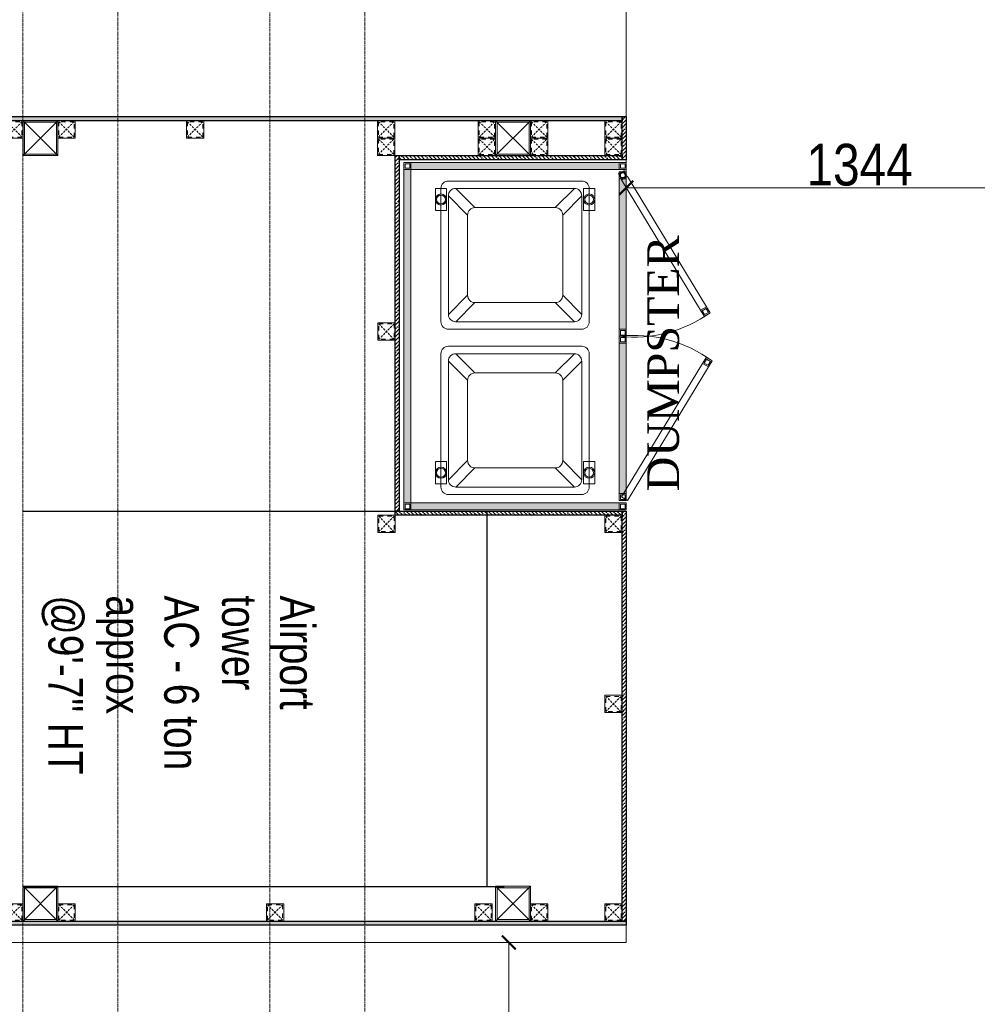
# Model space of a CAD drawing. Header units: millimetres. Extents: x -106827 to 92813, y -35754 to 7831.
# Tile 13 of 150: x -72742 to -69985, y -25976 to -23141. Entities that reach past the tile are written whole.
import ezdxf
from ezdxf.xclip import XClip

# ---------------------------------------------------------------- set-up
doc = ezdxf.new("R2010")
doc.units = ezdxf.units.MM
doc.header["$XCLIPFRAME"] = 2
doc.header["$PDMODE"] = 35
for name, pattern in [('General Arrangement Plan$0$( Hidden )', [0.375, 0.25, -0.125]), ('General Arrangement Plan$0$DASHED2', [0.375, 0.25, -0.125]), ('General Arrangement Plan$1$.5', [2, 0.5, -0.5, 0.5, -0.5]), ('General Arrangement Plan$1$CORES & SETBACK$0$HIDDEN', [0.375, 0.25, -0.125])]:
    doc.linetypes.add(name, pattern=pattern)
for name, color, linetype, lineweight in [('General Arrangement Plan$0$DIM', 7, 'Continuous', 13), ('General Arrangement Plan$1$0 Existing_ Walls_Pen_No__1', 7, 'Continuous', 13), ('General Arrangement Plan$1$BEAM', 113, 'Continuous', 9), ('General Arrangement Plan$1$TILES', 104, 'Continuous', 9)]:
    doc.layers.add(name, color=color, linetype=linetype, lineweight=lineweight)
for name, color, linetype in [('General Arrangement Plan$1$12-ply', 160, 'Continuous'), ('General Arrangement Plan$1$Equipment Name', 7, 'Continuous'), ('General Arrangement Plan$1$FRR140', 5, 'Continuous'), ('General Arrangement Plan$1$MEI-TEXT', 3, 'Continuous')]:
    doc.layers.add(name, color=color, linetype=linetype)
doc.layers.add('General Arrangement Plan$1$A - Furniture', color=7, linetype='Continuous', lineweight=5, true_color=0x0066cc)
doc.layers.add('General Arrangement Plan$1$MS', color=7, linetype='Continuous', lineweight=0, true_color=0x3c5977)
doc.styles.add('General Arrangement Plan$1$Standard', font='ARIALN.TTF')
doc.styles.add('General Arrangement Plan$1$style12', font='BOOKOSI.TTF')
doc.styles.add('General Arrangement Plan$1$TMH-TEXT', font='simplex.shx', dxfattribs={"width": 0.8})
doc.dimstyles.new('General Arrangement Plan$1$TFS-Dim', dxfattribs={"dimtxt": 120, "dimasz": 40, "dimexe": 25, "dimexo": 25, "dimgap": 4.5, "dimtad": 1, "dimdec": 0, "dimzin": 0, "dimdsep": 46, "dimtxsty": 'General Arrangement Plan$1$Standard', "dimblk": 'General Arrangement Plan$1$_ArchTick', "dimcen": 0.09, "dimdle": 2, "dimclrd": 256, "dimclre": 8, "dimadec": 0, "dimazin": 0, "dimtfac": 1, "dimtdec": 0, "dimtofl": 0, "dimtmove": 1, "dimatfit": 3, "dimfxl": 1, "dimtolj": 1, "dimtzin": 0, "dimlwd": -1, "dimlwe": -1, "dimarcsym": 0})

# ---------------------------------------------------------------- blocks, each defined once
blk = doc.blocks.new('General Arrangement Plan$1$A$C7715cde5')
at = {"ltscale": 100}
h = blk.add_hatch(color=34, dxfattribs=at)
h.dxf.hatch_style = 1
h.paths.add_polyline_path([(32.52, 36.75), (32.52, 37.5), (10.02, 37.5), (10.02, 36.75)])
h = blk.add_hatch(color=34, dxfattribs=at)
h.dxf.hatch_style = 1
h.paths.add_polyline_path([(33.27, 0.75), (33.27, 36.75), (32.52, 36.75), (32.52, 0.75)])
h = blk.add_hatch(color=34, dxfattribs=at)
h.dxf.hatch_style = 1
h.paths.add_polyline_path([(10.02, 35.75), (10.02, 19.5), (9.27, 19.5), (9.27, 35.75)])
h = blk.add_hatch(color=34, dxfattribs=at)
h.dxf.hatch_style = 1
h.paths.add_polyline_path([(10.02, 1.75), (10.02, 18), (9.27, 18), (9.27, 1.75)])
h = blk.add_hatch(color=34, dxfattribs=at)
h.dxf.hatch_style = 1
h.paths.add_polyline_path([(32.52, 0), (32.52, 0.75), (10.02, 0.75), (10.02, 0)])
at = {"color": 34}
for p, q in [((14.07, 34.25), (16.13, 32.18)), ((14.87, 35.05), (16.93, 32.98)), ((27.67, 35.05), (25.6, 32.98)), ((28.47, 34.25), (26.4, 32.18)), ((16.13, 23.52), (14.07, 21.45)), ((26.4, 23.52), (28.47, 21.45)), ((16.93, 22.72), (14.87, 20.65)), ((25.6, 22.72), (27.67, 20.65)), ((16.93, 15.13), (14.87, 17.2)), ((25.6, 15.13), (27.67, 17.2)), ((16.13, 14.33), (14.07, 16.4)), ((26.4, 14.33), (28.47, 16.4)), ((14.07, 3.6), (16.13, 5.67)), ((28.47, 3.6), (26.4, 5.67)), ((14.87, 2.8), (16.93, 4.87)), ((27.67, 2.8), (25.6, 4.87))]:
    blk.add_line(p, q, dxfattribs=at)
for points in [[(9.27, 36.75), (9.27, 37.5), (10.02, 37.5), (10.02, 36.75)], [(9.39, 36.88), (9.39, 37.38), (9.89, 37.38), (9.89, 36.88)], [(32.52, 36.75), (32.52, 37.5), (10.02, 37.5), (10.02, 36.75)], [(32.52, 36.75), (32.52, 37.5), (33.27, 37.5), (33.27, 36.75)], [(32.64, 36.88), (32.64, 37.38), (33.14, 37.38), (33.14, 36.88)], [(9.77, 36.11), (1.03, 21.69), (0.38, 22.07), (9.13, 36.49)], [(9.27, 36.5), (9.27, 35.75), (10.02, 35.75), (10.02, 36.5)], [(9.39, 36.38), (9.39, 35.88), (9.89, 35.88), (9.89, 36.38)], [(33.27, 0.75), (33.27, 36.75), (32.52, 36.75), (32.52, 0.75)], [(10.02, 35.75), (10.02, 19.5), (9.27, 19.5), (9.27, 35.75)], [(13.87, 34.7), (13.87, 32.3), (12.67, 32.3), (12.67, 34.7)], [(28.67, 34.7), (28.67, 32.3), (29.87, 32.3), (29.87, 34.7)], [(0.38, 22.07), (0, 21.43), (0.65, 21.05), (1.03, 21.69)], [(0.43, 21.9), (0.17, 21.47), (0.6, 21.22), (0.86, 21.65)], [(9.27, 19.5), (9.27, 18.75), (10.02, 18.75), (10.02, 19.5)], [(9.39, 19.38), (9.39, 18.88), (9.89, 18.88), (9.89, 19.38)], [(9.27, 18), (9.27, 18.75), (10.02, 18.75), (10.02, 18)], [(9.39, 18.13), (9.39, 18.63), (9.89, 18.63), (9.89, 18.13)], [(10.02, 1.75), (10.02, 18), (9.27, 18), (9.27, 1.75)], [(0.59, 15.57), (0.21, 16.22), (0.86, 16.6), (1.24, 15.95)], [(0.63, 15.75), (0.38, 16.18), (0.81, 16.43), (1.07, 16)], [(9.77, 1.89), (1.24, 15.95), (0.59, 15.57), (9.13, 1.51)], [(13.87, 2.8), (13.87, 5.2), (12.67, 5.2), (12.67, 2.8)], [(28.67, 2.8), (28.67, 5.2), (29.87, 5.2), (29.87, 2.8)], [(9.27, 1), (9.27, 1.75), (10.02, 1.75), (10.02, 1)], [(9.39, 1.13), (9.39, 1.63), (9.89, 1.63), (9.89, 1.13)], [(9.27, 0), (9.27, 0.75), (10.02, 0.75), (10.02, 0)], [(9.39, 0.13), (9.39, 0.63), (9.89, 0.63), (9.89, 0.13)], [(32.52, 0), (32.52, 0.75), (10.02, 0.75), (10.02, 0)], [(32.52, 0), (32.52, 0.75), (33.27, 0.75), (33.27, 0)], [(32.64, 0.13), (32.64, 0.63), (33.14, 0.63), (33.14, 0.13)]]:
    blk.add_lwpolyline(points, close=True, dxfattribs=at)
for points in [[(13.27, 35.05), (13.27, 20.65, 0.414214), (14.07, 19.85), (28.47, 19.85, 0.414214), (29.27, 20.65), (29.27, 35.05, 0.414214), (28.47, 35.85), (14.07, 35.85, 0.414214)], [(14.07, 34.25), (14.07, 21.45, 0.414214), (14.87, 20.65), (27.67, 20.65, 0.414214), (28.47, 21.45), (28.47, 34.25, 0.414214), (27.67, 35.05), (14.87, 35.05, 0.414214)], [(16.13, 32.18), (16.13, 23.52, 0.414214), (16.93, 22.72), (25.6, 22.72, 0.414214), (26.4, 23.52), (26.4, 32.18, 0.414214), (25.6, 32.98), (16.93, 32.98, 0.414214)], [(13.27, 2.8), (13.27, 17.2, -0.414214), (14.07, 18), (28.47, 18, -0.414214), (29.27, 17.2), (29.27, 2.8, -0.414214), (28.47, 2), (14.07, 2, -0.414214)], [(14.07, 3.6), (14.07, 16.4, -0.414214), (14.87, 17.2), (27.67, 17.2, -0.414214), (28.47, 16.4), (28.47, 3.6, -0.414214), (27.67, 2.8), (14.87, 2.8, -0.414214)], [(16.13, 5.67), (16.13, 14.33, -0.414214), (16.93, 15.13), (25.6, 15.13, -0.414214), (26.4, 14.33), (26.4, 5.67, -0.414214), (25.6, 4.87), (16.93, 4.87, -0.414214)]]:
    blk.add_lwpolyline(points, format="xyb", close=True, dxfattribs=at)
at = {"color": 34, "linetype": 'General Arrangement Plan$0$DASHED2'}
for points in [[(9.51, 0.86), (9.13, 1.51), (9.77, 1.89), (10.15, 1.24)], [(9.55, 1.03), (9.3, 1.46), (9.73, 1.72), (9.98, 1.29)]]:
    blk.add_lwpolyline(points, close=True, dxfattribs=at)
at = {"color": 34}
for centre, radius in [((13.27, 33.5), 0.6), ((29.27, 33.5), 0.6), ((13.27, 33.5), 0.473), ((29.27, 33.5), 0.473), ((13.27, 4), 0.6), ((13.27, 4), 0.473), ((29.27, 4), 0.6), ((29.27, 4), 0.473)]:
    blk.add_circle(centre, radius, dxfattribs=at)
for centre, radius, start, end in [((8.4, 32.79), 14.13, 233.5124, 276.547), ((8.4, 4.74), 14.11, 83.4332, 125.5029)]:
    blk.add_arc(centre, radius, start, end, dxfattribs=at)
blk = doc.blocks.new('General Arrangement Plan$1$_ArchTick')
at = {"color": 0, "linetype": 'ByBlock', "const_width": 0.15}
blk.add_lwpolyline([(-0.5, -0.5), (0.5, 0.5)], dxfattribs=at)
blk = doc.blocks.new('*D253')
at = {"layer": 'Defpoints', "color": 0}
for p in [(6181, 6151.3), (4837.1, 6094.2), (4837.1, 5710.7)]:
    blk.add_point(p, dxfattribs=at)
at = {"layer": 'General Arrangement Plan$0$DIM', "color": 8, "linetype": 'General Arrangement Plan$0$( Hidden )'}
for p, q in [((6181, 6126.3), (6181, 5685.7)), ((4837.1, 6069.2), (4837.1, 5685.7))]:
    blk.add_line(p, q, dxfattribs=at)
at = {"layer": 'General Arrangement Plan$0$DIM', "color": 8}
blk.add_line((6183, 5710.7), (4835.1, 5710.7), dxfattribs=at)
at = {"layer": 'General Arrangement Plan$0$DIM', "color": 8, "xscale": 40, "yscale": 40, "zscale": 40, "rotation": 180}
blk.add_blockref('General Arrangement Plan$1$_ArchTick', (4837.1, 5710.7), dxfattribs=at)
at = {"layer": 'General Arrangement Plan$0$DIM', "color": 8, "xscale": 40, "yscale": 40, "zscale": 40}
blk.add_blockref('General Arrangement Plan$1$_ArchTick', (6181, 5710.7), dxfattribs=at)
at = {"layer": 'General Arrangement Plan$0$DIM', "color": 0, "insert": (5509, 5776.5), "char_height": 120, "attachment_point": 5, "style": 'General Arrangement Plan$1$Standard'}
blk.add_mtext('\\A1;1344', dxfattribs=at)
blk = doc.blocks.new('*D269')
at = {"layer": 'Defpoints', "color": 0}
for p in [(4302.6, 3537.7), (4498.8, 3537.7), (4302.6, 2662.6)]:
    blk.add_point(p, dxfattribs=at)
at = {"layer": 'General Arrangement Plan$0$DIM', "color": 8, "linetype": 'General Arrangement Plan$0$( Hidden )'}
for p, q in [((4327.6, 3537.7), (4523.8, 3537.7)), ((4327.6, 2662.6), (4523.8, 2662.6))]:
    blk.add_line(p, q, dxfattribs=at)
at = {"layer": 'General Arrangement Plan$0$DIM', "color": 8}
blk.add_line((4498.8, 2660.6), (4498.8, 3539.7), dxfattribs=at)
at = {"layer": 'General Arrangement Plan$0$DIM', "color": 8, "xscale": 40, "yscale": 40, "zscale": 40}
for p, rotation in [((4498.8, 3537.7), 90), ((4498.8, 2662.6), 270)]:
    blk.add_blockref('General Arrangement Plan$1$_ArchTick', p, dxfattribs=dict(at, rotation=rotation))
at = {"layer": 'General Arrangement Plan$0$DIM', "color": 0, "insert": (4433, 3100.1), "char_height": 120, "attachment_point": 5, "rotation": 90, "style": 'General Arrangement Plan$1$Standard'}
blk.add_mtext('\\A1;875', dxfattribs=at)
blk = doc.blocks.new('General Arrangement Plan$1$A$C0642dd72')
at = {"layer": 'General Arrangement Plan$1$MS', "ltscale": 10}
for p, q in [((2899.7, 4780), (2999.7, 4880)), ((2999.7, 4780), (2899.7, 4880)), ((4260.4, 4780), (4360.4, 4880)), ((4360.4, 4780), (4260.4, 4880)), ((2899.7, 2575.7), (2999.7, 2675.7)), ((2999.7, 2575.7), (2899.7, 2675.7)), ((4260.4, 2575.7), (4360.4, 2675.7)), ((4360.4, 2575.7), (4260.4, 2675.7))]:
    blk.add_line(p, q, dxfattribs=at)
for points in [[(2899.7, 4780), (2999.7, 4780), (2999.7, 4880), (2899.7, 4880)], [(4260.4, 4780), (4360.4, 4780), (4360.4, 4880), (4260.4, 4880)], [(2903.7, 4784), (2995.7, 4784), (2995.7, 4876), (2903.7, 4876)], [(4264.4, 4784), (4356.4, 4784), (4356.4, 4876), (4264.4, 4876)], [(2899.7, 2575.7), (2999.7, 2575.7), (2999.7, 2675.7), (2899.7, 2675.7)], [(2903.7, 2579.7), (2995.7, 2579.7), (2995.7, 2671.7), (2903.7, 2671.7)], [(4260.4, 2575.7), (4360.4, 2575.7), (4360.4, 2675.7), (4260.4, 2675.7)], [(4264.4, 2579.7), (4356.4, 2579.7), (4356.4, 2671.7), (4264.4, 2671.7)]]:
    blk.add_lwpolyline(points, close=True, dxfattribs=at)
blk = doc.blocks.new('*U241')
at = {"layer": 'General Arrangement Plan$1$12-ply', "true_color": 0x939598}
h = blk.add_hatch(dxfattribs=at)
h.set_pattern_fill('ANSI35', color=252, scale=2.5, angle=180)
h.set_pattern_definition([(225, (0, 10641.787), (11.22532015, -11.22532015), []), (225, (-11.225, 10641.787), (11.22532015, -11.22532015), [19.84375, -3.96875, 0, -3.96875])])
h.paths.add_polyline_path([(2694431.8, -796398.7), (2694419.8, -796398.7), (2694419.8, -801175.5), (2694431.8, -801175.5)])
at = {"layer": 'General Arrangement Plan$1$12-ply'}
blk.add_lwpolyline([(2694419.8, -796398.7), (2694431.8, -796398.7), (2694431.8, -801175.5), (2694419.8, -801175.5)], close=True, dxfattribs=at)
blk = doc.blocks.new('*U242')
at = {"layer": 'General Arrangement Plan$1$12-ply', "true_color": 0x939598}
h = blk.add_hatch(dxfattribs=at)
h.set_pattern_fill('ANSI35', color=252, scale=2.5, angle=180)
h.set_pattern_definition([(225, (0, 6506.4), (11.22532015, -11.22532015), []), (225, (-11.225, 6506.4), (11.22532015, -11.22532015), [19.84375, -3.96875, 0, -3.96875])])
h.paths.add_polyline_path([(2694431.8, -800534.1), (2694419.8, -800534.1), (2694419.8, -801175.5), (2694431.8, -801175.5)])
at = {"layer": 'General Arrangement Plan$1$12-ply'}
blk.add_lwpolyline([(2694419.8, -800534.1), (2694431.8, -800534.1), (2694431.8, -801175.5), (2694419.8, -801175.5)], close=True, dxfattribs=at)
blk = doc.blocks.new('*U244')
at = {"layer": 'General Arrangement Plan$1$12-ply', "true_color": 0x939598}
h = blk.add_hatch(dxfattribs=at)
h.set_pattern_fill('ANSI35', color=252, scale=2.5, angle=180)
h.set_pattern_definition([(225, (0, 5769.031), (11.22532015, -11.22532015), []), (225, (-11.225, 5769.031), (11.22532015, -11.22532015), [19.84375, -3.96875, 0, -3.96875])])
h.paths.add_polyline_path([(2694431.8, -800711.5), (2694419.8, -800711.5), (2694419.8, -801735.4), (2694431.8, -801735.4)])
at = {"layer": 'General Arrangement Plan$1$12-ply'}
blk.add_lwpolyline([(2694419.8, -800711.5), (2694431.8, -800711.5), (2694431.8, -801735.4), (2694419.8, -801735.4)], close=True, dxfattribs=at)
blk = doc.blocks.new('*U235')
at = {"layer": 'General Arrangement Plan$1$12-ply', "true_color": 0x939598}
h = blk.add_hatch(dxfattribs=at)
h.set_pattern_fill('ANSI35', color=252, scale=2.5, angle=180)
h.set_pattern_definition([(225, (0, 6494.398), (11.22532015, -11.22532015), []), (225, (-11.225, 6494.398), (11.22532015, -11.22532015), [19.84375, -3.96875, 0, -3.96875])])
h.paths.add_polyline_path([(2694431.8, -800534.1), (2694419.8, -800534.1), (2694419.8, -801187.5), (2694431.8, -801187.5)])
at = {"layer": 'General Arrangement Plan$1$12-ply'}
blk.add_lwpolyline([(2694419.8, -800534.1), (2694431.8, -800534.1), (2694431.8, -801187.5), (2694419.8, -801187.5)], close=True, dxfattribs=at)
blk = doc.blocks.new('*U236')
at = {"layer": 'General Arrangement Plan$1$12-ply', "true_color": 0x939598}
h = blk.add_hatch(dxfattribs=at)
h.set_pattern_fill('ANSI35', color=252, scale=2.5, angle=180)
h.set_pattern_definition([(225, (0, 5876.73), (11.22532015, -11.22532015), []), (225, (-11.225, 5876.73), (11.22532015, -11.22532015), [19.84375, -3.96875, 0, -3.96875])])
h.paths.add_polyline_path([(2694431.8, -800579.4), (2694419.8, -800579.4), (2694419.8, -801759.8), (2694431.8, -801759.8)])
at = {"layer": 'General Arrangement Plan$1$12-ply'}
blk.add_lwpolyline([(2694419.8, -800579.4), (2694431.8, -800579.4), (2694431.8, -801759.8), (2694419.8, -801759.8)], close=True, dxfattribs=at)
blk = doc.blocks.new('*U237')
at = {"layer": 'General Arrangement Plan$1$12-ply', "true_color": 0x939598}
h = blk.add_hatch(dxfattribs=at)
h.set_pattern_fill('ANSI35', color=252, scale=2.5, angle=180)
h.set_pattern_definition([(225, (0, 8687.363), (11.22532015, -11.22532015), []), (225, (-11.225, 8687.363), (11.22532015, -11.22532015), [19.84375, -3.96875, 0, -3.96875])])
h.paths.add_polyline_path([(2694431.8, -798254.8), (2694419.8, -798254.8), (2694419.8, -801273.8), (2694431.8, -801273.8)])
at = {"layer": 'General Arrangement Plan$1$12-ply'}
blk.add_lwpolyline([(2694419.8, -798254.8), (2694431.8, -798254.8), (2694431.8, -801273.8), (2694419.8, -801273.8)], close=True, dxfattribs=at)
blk = doc.blocks.new('*U238')
at = {"layer": 'General Arrangement Plan$1$12-ply', "true_color": 0x939598}
h = blk.add_hatch(dxfattribs=at)
h.set_pattern_fill('ANSI35', color=252, scale=2.5, angle=180)
h.set_pattern_definition([(225, (0, 6716.966), (11.22532015, -11.22532015), []), (225, (-11.225, 6716.966), (11.22532015, -11.22532015), [19.84375, -3.96875, 0, -3.96875])])
h.paths.add_polyline_path([(2694431.8, -800687.5), (2694419.8, -800687.5), (2694419.8, -800811.5), (2694431.8, -800811.5)])
at = {"layer": 'General Arrangement Plan$1$12-ply'}
blk.add_lwpolyline([(2694419.8, -800687.5), (2694431.8, -800687.5), (2694431.8, -800811.5), (2694419.8, -800811.5)], close=True, dxfattribs=at)
blk = doc.blocks.new('General Arrangement Plan$1$A$C25013FFA')
at = {"layer": 'General Arrangement Plan$1$MS', "linetype": 'General Arrangement Plan$1$CORES & SETBACK$0$HIDDEN', "ltscale": 25}
for p, q in [((-9, 60), (35, 16)), ((35, 60), (-9, 16))]:
    blk.add_line(p, q, dxfattribs=at)
at = {"layer": 'General Arrangement Plan$1$MS', "ltscale": 25}
blk.add_lwpolyline([(-12, 13), (38, 13), (38, 63), (-12, 63)], close=True, dxfattribs=at)
blk.add_lwpolyline([(-12, 13), (38, 13), (38, 63), (-12, 63)], close=True, dxfattribs=at)
at = {"layer": 'General Arrangement Plan$1$MS', "linetype": 'General Arrangement Plan$1$.5', "ltscale": 25}
blk.add_lwpolyline([(-9, 16), (35, 16), (35, 60), (-9, 60)], close=True, dxfattribs=at)
blk = doc.blocks.new('General Arrangement Plan')
at = {"layer": 'General Arrangement Plan$1$0 Existing_ Walls_Pen_No__1'}
blk.add_line((4837.1, 5915.8), (4837.1, 6466.7), dxfattribs=at)
at = {"layer": 'General Arrangement Plan$1$BEAM', "linetype": 'General Arrangement Plan$0$( Hidden )', "ltscale": 11}
for points in [[(3373.3, 14050.1), (3373.2, 899.1), (3099.8, 899.1), (3099.8, 14050.1)], [(4084.2, 14050.1), (4084.2, 899.1), (3810.8, 899.1), (3810.8, 14050.1)]]:
    blk.add_lwpolyline(points, close=True, dxfattribs=at)
at = {"layer": 'General Arrangement Plan$1$FRR140', "color": 4, "linetype": 'General Arrangement Plan$0$DASHED2'}
blk.add_line((4436, 4779.8), (4436, 3698.8), dxfattribs=at)
for points in [[(3099.8, 4779.8), (4436, 4779.8)], [(3104.4, 3698.8), (4486, 3698.8)], [(4021, 3698.8), (4486, 3698.8)]]:
    blk.add_lwpolyline(points, dxfattribs=at)
at = {"layer": 'General Arrangement Plan$1$TILES'}
blk.add_lwpolyline([(1818.1, 3537.7), (4837.1, 3537.7), (4837.1, 3587.5), (1818.1, 3587.5)], close=True, dxfattribs=at)
at = {"layer": 'General Arrangement Plan$1$12-ply', "rotation": 90}
for name, p in [('*U241', (-796350.4, -2688516.1)), ('*U242', (-796350.4, -2688628.1)), ('*U235', (-796362.4, -2689652)), ('*U237', (-796436.7, -2690832.4))]:
    blk.add_blockref(name, p, dxfattribs=at)
at = {"layer": 'General Arrangement Plan$1$12-ply'}
for name, p in [('*U238', (-2689594.8, 806603.2)), ('*U244', (-2690248.2, 806515.2)), ('*U236', (-2689594.8, 805359.3))]:
    blk.add_blockref(name, p, dxfattribs=at)
at = {"layer": 'General Arrangement Plan$1$A - Furniture', "xscale": 26.66666666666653, "yscale": 26.66666666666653, "zscale": 26.66666666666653, "rotation": 180}
blk.add_blockref('General Arrangement Plan$1$A$C7715cde5', (5084.2, 5783.6), dxfattribs=at)
at = {"layer": 'General Arrangement Plan$1$MS', "ltscale": 10}
blk.add_blockref('General Arrangement Plan$1$A$C0642dd72', (200.7, 1023.9), dxfattribs=at)
at = {"layer": 'General Arrangement Plan$1$MS', "ltscale": 25, "xscale": -1}
for p in [(3088.4, 5840.8), (4159.7, 5258.6), (4159.7, 4704.8), (4813.1, 4704.8), (4813.1, 4186.5), (3238.9, 3586.5), (3838.9, 3586.5), (4438.9, 3586.5), (4599.1, 3586.5), (4813.1, 3586.5)]:
    blk.add_blockref('General Arrangement Plan$1$A$C25013FFA', p, dxfattribs=at)
at = {"layer": 'General Arrangement Plan$1$MS', "ltscale": 25}
for p in [(3212.4, 5840.8), (3582.8, 5840.8), (4132.8, 5840.8), (4423.1, 5840.8), (4573.1, 5840.8), (4787.1, 5840.8), (4132.8, 5790.8), (4423.1, 5790.8), (4573.1, 5790.8), (4787.1, 5790.8), (3061.8, 3586.5)]:
    blk.add_blockref('General Arrangement Plan$1$A$C25013FFA', p, dxfattribs=at)
at = {"layer": 'General Arrangement Plan$1$Equipment Name', "color": 0, "insert": (4897.5, 4836.9), "char_height": 91.44, "width": 526.643, "attachment_point": 1, "rotation": 90, "style": 'General Arrangement Plan$1$style12'}
blk.add_mtext('\\A1;DUMPSTER', dxfattribs=at)
at = {"layer": 'General Arrangement Plan$1$MEI-TEXT', "color": 4, "insert": (3153.4, 4537.1), "char_height": 100, "width": 2433.594, "attachment_point": 7, "rotation": 270, "style": 'General Arrangement Plan$1$TMH-TEXT'}
blk.add_mtext('{\\fArial|b0|i0|c0|p34;\\C5;Airport\\Ptower \\PAC - 6 ton \\Papprox\\P@9\'-7" HT}', dxfattribs=at)
at = {"layer": 'General Arrangement Plan$0$DIM', "color": 9, "true_color": 0xc7c8ca}
dim = blk.add_linear_dim(base=(4837.1, 5710.7), p1=(6181, 6151.3), p2=(4837.1, 6094.2), dimstyle='General Arrangement Plan$1$TFS-Dim', override={"dimclrd": 8}, dxfattribs=at)
dim.commit()
dim.dimension.update_dxf_attribs({"geometry": '*D253', "text_midpoint": (5509, 5776.5)})
dim = blk.add_linear_dim(base=(4498.8, 3537.7), p1=(4302.6, 2662.6), p2=(4302.6, 3537.7), angle=90, dimstyle='General Arrangement Plan$1$TFS-Dim', override={"dimclrd": 8}, dxfattribs=at)
dim.commit()
dim.dimension.update_dxf_attribs({"geometry": '*D269', "text_midpoint": (4433, 3100.1)})

msp = doc.modelspace()

# ---------------------------------------------------------------- block references
at = {"color": 7}
ref = msp.add_blockref('General Arrangement Plan', (-75832.3, -29336.1), dxfattribs=at)
XClip(ref).set_block_clipping_path([(48.7190010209, -107.5186207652), (15251.6043912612, 15253.5715002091)])

doc.saveas('drawing.dxf')
